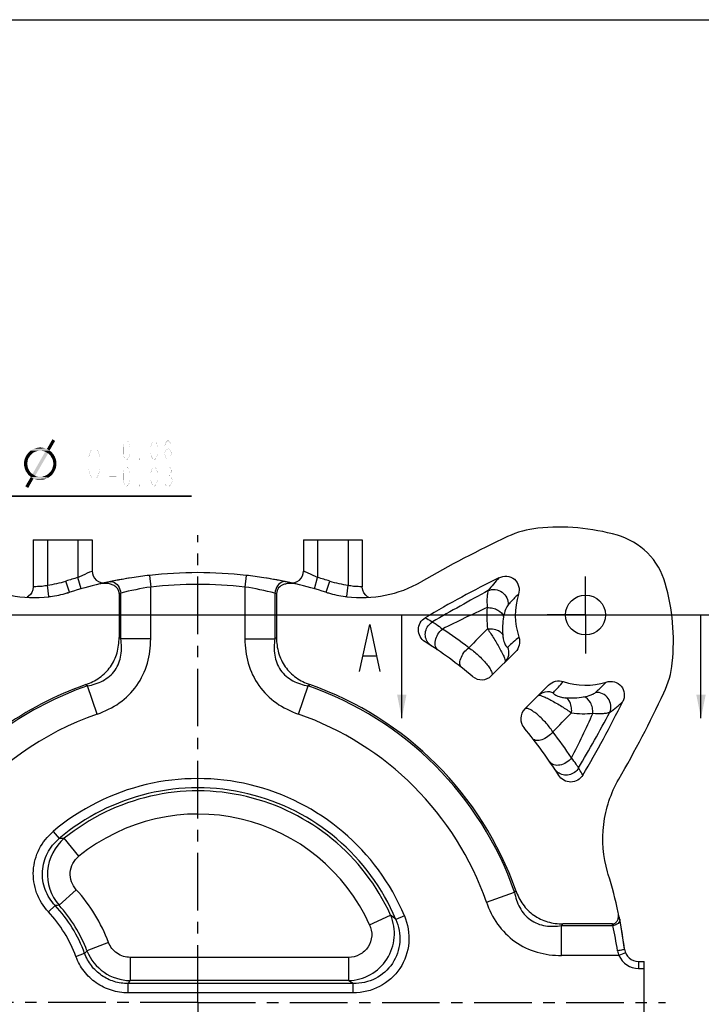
# Model space of a CAD drawing. Header units: millimetres. Extents: x 0 to 1188, y 0 to 840.
# Tile 6 of 7: x 465 to 755, y 421 to 840. Entities that reach past the tile are written whole.
import ezdxf

# ---------------------------------------------------------------- set-up
doc = ezdxf.new("R2010")
doc.units = ezdxf.units.MM
doc.header["$LTSCALE"] = 65.34
doc.linetypes.add('CENTER', pattern=[0.6, 0.375, -0.075, 0.075, -0.075])
doc.layers.get('0').update_dxf_attribs({"linetype": 'CONTINUOUS'})
for name, color, linetype in [('304103000011_DXF_AXIS', 7, 'CONTINUOUS'), ('304103000011_DXF_DIMENSION', 7, 'CONTINUOUS'), ('304103000011_DXF_FORMAT', 7, 'CONTINUOUS'), ('304103000011_DXF_HATCHING', 7, 'CONTINUOUS'), ('304103000011DXF_CONTINUOUS_LINE', 7, 'CONTINUOUS')]:
    doc.layers.add(name, color=color, linetype=linetype)
doc.styles.get("Standard").update_dxf_attribs({"font": 'txt', "width": 0.7})
doc.dimstyles.new('DIMSTYLE_1', dxfattribs={"dimtxt": 14, "dimasz": 10, "dimexe": 1, "dimexo": 0, "dimgap": 0.875, "dimtad": 1, "dimdsep": 46, "dimtxsty": 'Standard', "dimblk": '_FILLED', "dimblk1": '_FILLED', "dimblk2": '_FILLED', "dimcen": 0.09, "dimclrt": 5, "dimazin": 2, "dimtol": 1, "dimtp": 0.2, "dimtm": 0.2, "dimtfac": 1, "dimtofl": 0, "dimtmove": 0, "dimatfit": 3, "dimldrblk": '_FILLED', "dimfxl": 0, "dimtolj": 1, "dimarcsym": 0})
doc.dimstyles.new('DIMSTYLE_3', dxfattribs={"dimtxt": 14, "dimasz": 10, "dimexe": 1, "dimexo": 0, "dimtad": 1, "dimdsep": 46, "dimtxsty": 'Standard', "dimblk": '_FILLED', "dimblk1": '_FILLED', "dimblk2": '_FILLED', "dimcen": 0.09, "dimclrt": 5, "dimazin": 2, "dimtol": 1, "dimtp": 0.06, "dimtm": -0.03, "dimtfac": 0.6, "dimtmove": 0, "dimatfit": 2, "dimldrblk": '_FILLED', "dimfxl": 0, "dimtolj": 1, "dimarcsym": 0})
doc.dimstyles.get("Standard").update_dxf_attribs({"dimtxt": 14, "dimasz": 10, "dimexe": 1, "dimexo": 0, "dimtad": 1, "dimdsep": 46, "dimtxsty": 'Standard', "dimblk": '_FILLED', "dimblk1": '_FILLED', "dimblk2": '_FILLED', "dimcen": 0.09, "dimclrt": 5, "dimazin": 2, "dimtol": 1, "dimtp": 0.01, "dimtm": 0.01, "dimtfac": 1, "dimtofl": 0, "dimtmove": 0, "dimatfit": 3, "dimldrblk": '_FILLED', "dimfxl": 0, "dimtolj": 1, "dimarcsym": 0})

# ---------------------------------------------------------------- blocks, each defined once
blk = doc.blocks.new('_FILLED')
at = {"color": 0, "linetype": 'ByBlock'}
blk.add_solid([(0, 0), (-1, 0.2), (-1, -0.2)], dxfattribs=at)
blk = doc.blocks.new('*D2')
at = {"layer": '304103000011_DXF_DIMENSION', "color": 2, "linetype": 'Continuous'}
for p, q in [((375.48, 586.6), (795.5, 586.6)), ((791.5, 586.6), (791.5, 421.6)), ((791.5, 256.6), (791.5, 421.6)), ((375.48, 256.6), (795.5, 256.6))]:
    blk.add_line(p, q, dxfattribs=at)
at = {"layer": '304103000011_DXF_DIMENSION', "color": 2, "linetype": 'Continuous', "xscale": 10, "yscale": 10, "zscale": 10}
for p, rotation in [((791.5, 586.6), 90), ((791.5, 256.6), 270)]:
    blk.add_blockref('_FILLED', p, dxfattribs=dict(at, rotation=rotation))
blk = doc.blocks.new('*D6')
at = {"layer": '304103000011_DXF_DIMENSION', "color": 2, "linetype": 'Continuous'}
for p, q in [((380.48, 554.1), (433.63, 637.13)), ((433.63, 637.13), (537.74, 637.13)), ((537.74, 637.13), (438.63, 637.13)), ((383.17, 558.31), (380.48, 554.1)), ((383.17, 558.31), (383.17, 558.31)), ((380.48, 554.1), (367, 533.04)), ((377.78, 549.88), (380.48, 554.1)), ((377.78, 549.88), (377.78, 549.88))]:
    blk.add_line(p, q, dxfattribs=at)
at = {"layer": '304103000011_DXF_DIMENSION', "color": 2, "linetype": 'Continuous', "xscale": 10, "yscale": 10, "zscale": 10}
for p, rotation in [((383.17, 558.31), 237.376785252), ((377.78, 549.88), 57.37678525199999)]:
    blk.add_blockref('_FILLED', p, dxfattribs=dict(at, rotation=rotation))
blk = doc.blocks.new('XSEC_FILLED')
at = {"color": 0, "linetype": 'ByBlock'}
blk.add_solid([(0, 0), (-1, 0.2), (-1, -0.2)], dxfattribs=at)
blk = doc.blocks.new('HATCHING_BL0', base_point=(803.25, 569.9))
at = {"layer": '304103000011_DXF_HATCHING', "linetype": 'Continuous'}
h = blk.add_hatch(dxfattribs=at)
h.set_pattern_fill('A', color=2, scale=8.233715, angle=45, style=0, pattern_type=0)
h.set_pattern_definition([(45, (0, 0), (-5.822115, 5.822115), [])])
edge = h.paths.add_edge_path()
edge.add_spline(control_points=[(937.34, 577.04), (937.45, 576.44), (937.84, 575.36), (939, 573.98), (940, 573.41), (940.57, 573.2)], knot_values=[0, 0, 0, 0, 0.333333, 0.666667, 1, 1, 1, 1], degree=3, periodic=0)
edge.add_line((940.57, 573.2), (940.57, 569.91))
edge.add_line((940.57, 569.91), (951.07, 569.91))
edge.add_line((951.07, 569.91), (952.07, 568.91))
edge.add_line((952.07, 568.91), (952.07, 543.91))
edge.add_line((952.07, 543.91), (930.68, 543.91))
edge.add_line((930.68, 543.91), (925.85, 571.33))
edge.add_spline(control_points=[(925.85, 571.33), (925.79, 571.63), (925.67, 572.22), (925.5, 572.78), (925.41, 573.06)], knot_values=[0, 0, 0, 0, 0.5, 1, 1, 1, 1], degree=3, periodic=0)
edge.add_spline(control_points=[(925.41, 573.06), (925.24, 573.58), (924.82, 574.59), (923.93, 576.01), (922.83, 577.18), (921.54, 578.02), (920.1, 578.47), (919.07, 578.42), (918.54, 578.32)], knot_values=[0, 0, 0, 0, 0.166667, 0.333333, 0.5, 0.666667, 0.833333, 1, 1, 1, 1], degree=3, periodic=0)
edge.add_arc((933.85, 506.98), 72.96, 102.108, 102.9916)
edge.add_spline(control_points=[(917.45, 578.07), (917.83, 580.53), (918.69, 585.2), (920.36, 591.52), (921.57, 595.28), (922.21, 597.04)], knot_values=[0, 0, 0, 0, 0.333333, 0.666667, 1, 1, 1, 1], degree=3, periodic=0)
edge.add_arc((938.11, 208.5), 388.86, 92.1572, 92.3428)
edge.add_spline(control_points=[(923.47, 597.09), (924.98, 597.14), (927.95, 597.17), (930.82, 597.04), (932.24, 596.93)], knot_values=[0, 0, 0, 0, 0.5, 1, 1, 1, 1], degree=3, periodic=0)
edge.add_spline(control_points=[(932.24, 596.93), (932.45, 596.92), (932.87, 596.81), (933.47, 596.41), (933.96, 595.74), (934.13, 595.21), (934.19, 594.91)], knot_values=[0, 0, 0, 0, 0.25, 0.5, 0.75, 1, 1, 1, 1], degree=3, periodic=0)
edge.add_line((934.19, 594.91), (937.34, 577.04))
edge = h.paths.add_edge_path()
edge.add_spline(control_points=[(980.57, 573.2), (981.05, 573.38), (981.93, 573.85), (983, 574.96), (983.45, 575.83), (983.61, 576.31)], knot_values=[0, 0, 0, 0, 0.333333, 0.666667, 1, 1, 1, 1], degree=3, periodic=0)
edge.add_spline(control_points=[(983.61, 576.31), (983.69, 576.54), (983.91, 576.96), (984.51, 577.46), (985.2, 577.7), (985.94, 577.68), (986.39, 577.49), (986.6, 577.36)], knot_values=[0, 0, 0, 0, 0.2, 0.4, 0.6, 0.8, 1, 1, 1, 1], degree=3, periodic=0)
edge.add_arc((909.77, 459.93), 140.33, 55.5213, 56.8041)
edge.add_spline(control_points=[(989.21, 575.61), (989.49, 575.41), (990.03, 574.99), (990.75, 574.26), (991.37, 573.44), (991.88, 572.55), (992.27, 571.6), (992.45, 570.95), (992.52, 570.61)], knot_values=[0, 0, 0, 0, 0.166667, 0.333333, 0.5, 0.666667, 0.833333, 1, 1, 1, 1], degree=3, periodic=0)
edge.add_arc((390.35, 449.82), 614.17, 8.81242, 11.34274)
edge.add_line((997.27, 543.91), (969.07, 543.91))
edge.add_line((969.07, 543.91), (969.07, 568.91))
edge.add_line((969.07, 568.91), (970.07, 569.91))
edge.add_line((970.07, 569.91), (980.57, 569.91))
edge.add_line((980.57, 569.91), (980.57, 573.2))
at = {"layer": '304103000011_DXF_HATCHING', "color": 7, "linetype": 'Continuous'}
for p, q in [((627.29, 586.6), (639.29, 586.6)), ((742.61, 586.6), (754.61, 586.6)), ((610.99, 569.16), (616.24, 569.16)), ((764.77, 567.51), (770.02, 567.51))]:
    blk.add_line(p, q, dxfattribs=at)
for points in [[(609.24, 562.49), (613.62, 582.49), (617.99, 562.49)], [(763.02, 560.84), (767.4, 580.84), (771.77, 560.84)]]:
    blk.add_lwpolyline(points, dxfattribs=at)
for points in [[(627.29, 542.65), (627.29, 586.6)], [(754.61, 542.65), (754.61, 586.6)]]:
    blk.add_leader(points, dimstyle='Standard', override={"dimtad": 0, "dimldrblk": 'XSEC_FILLED'}, dxfattribs=at)

msp = doc.modelspace()

# ---------------------------------------------------------------- linework, layer by layer
at = {"layer": '304103000011_DXF_AXIS', "color": 7, "linetype": 'CENTER'}
for p, q in [((540.477, 421.596), (540.477, 620.612)), ((705.477, 586.596), (705.477, 602.945)), ((705.477, 586.596), (689.128, 586.596)), ((705.477, 586.596), (721.826, 586.596)), ((705.477, 586.596), (705.477, 570.247)), ((540.477, 421.596), (341.461, 421.596)), ((540.477, 421.596), (739.493, 421.596)), ((540.477, 421.596), (540.477, 222.58))]:
    msp.add_line(p, q, dxfattribs=at)
at = {"layer": '304103000011_DXF_DIMENSION', "color": 5, "linetype": 'Continuous', "const_width": 0.04}
for points in [[(486.639, 658.13), (486.639, 644.13)], [(496.439, 644.13), (495.214, 645.297), (494.602, 646.464), (493.989, 648.797), (493.989, 653.464), (494.602, 655.797), (495.214, 656.964), (496.439, 658.13), (497.664, 656.964), (498.277, 655.797), (498.889, 653.464), (498.889, 648.797), (498.277, 646.464), (497.664, 645.297), (496.439, 644.13)], [(504.279, 659.53), (504.279, 653.93)], [(510.159, 652.53), (509.424, 653.23), (509.057, 653.93), (508.689, 655.33), (508.689, 658.13), (509.057, 659.53), (509.424, 660.23), (510.159, 660.93), (510.894, 660.23), (511.262, 659.53), (511.629, 658.13), (511.629, 655.33), (511.262, 653.93), (510.894, 653.23), (510.159, 652.53)], [(521.919, 652.53), (521.184, 653.23), (520.817, 653.93), (520.449, 655.33), (520.449, 658.13), (520.817, 659.53), (521.184, 660.23), (521.919, 660.93), (522.654, 660.23), (523.022, 659.53), (523.389, 658.13), (523.389, 655.33), (523.022, 653.93), (522.654, 653.23), (521.919, 652.53)], [(526.329, 655.33), (526.697, 656.73), (527.799, 657.43), (528.902, 656.73), (529.269, 655.33), (528.902, 653.93), (528.534, 653.23), (527.799, 652.53), (527.064, 653.23), (526.697, 653.93), (526.329, 655.33), (526.329, 658.13), (526.697, 659.53), (527.064, 660.23), (527.799, 660.93), (528.534, 660.23), (528.902, 659.53)], [(502.809, 656.73), (505.749, 656.73)], [(510.159, 641.33), (509.424, 642.03), (509.057, 642.73), (508.689, 644.13), (508.689, 646.93), (509.057, 648.33), (509.424, 649.031), (510.159, 649.73), (510.894, 649.031), (511.262, 648.33), (511.629, 646.93), (511.629, 644.13), (511.262, 642.73), (510.894, 642.03), (510.159, 641.33)], [(516.039, 652.53), (515.672, 652.53), (515.672, 653.23), (516.039, 652.53)], [(521.919, 641.33), (521.184, 642.03), (520.817, 642.73), (520.449, 644.13), (520.449, 646.93), (520.817, 648.33), (521.184, 649.031), (521.919, 649.73), (522.654, 649.031), (523.022, 648.33), (523.389, 646.93), (523.389, 644.13), (523.022, 642.73), (522.654, 642.03), (521.919, 641.33)], [(526.697, 649.031), (527.432, 649.73), (528.167, 649.73), (528.902, 649.031), (529.269, 648.33), (529.269, 647.63), (528.902, 646.93), (528.167, 646.23), (528.902, 645.53)], [(502.809, 645.53), (505.749, 645.53)], [(504.279, 648.33), (504.279, 642.73)], [(527.432, 646.23), (528.167, 646.23)], [(528.902, 645.53), (529.637, 644.13), (529.637, 643.431)], [(516.039, 641.33), (515.672, 641.33), (515.672, 642.03), (516.039, 641.33)], [(529.637, 643.431), (528.902, 642.03), (528.167, 641.33), (527.432, 641.33), (526.697, 642.03), (526.329, 642.73)]]:
    msp.add_lwpolyline(points, dxfattribs=at)
at = {"layer": '304103000011_DXF_DIMENSION', "color": 5, "linetype": 'Continuous'}
for points in [[(479.737, 660.685), (476.263, 657.313), (478.613, 661.401)], [(476.263, 657.313), (479.737, 660.685), (477.387, 656.598)], [(469.11, 654.349), (467.066, 653.634), (467.475, 654.452)], [(469.11, 654.349), (468.701, 653.736), (467.066, 653.634)], [(469.518, 654.86), (467.475, 654.452), (467.986, 655.167)], [(467.475, 654.452), (469.518, 654.86), (469.11, 654.349)], [(470.643, 655.78), (467.986, 655.167), (468.599, 655.882)], [(470.643, 655.78), (470.029, 655.371), (467.986, 655.167)], [(467.986, 655.167), (470.029, 655.371), (469.518, 654.86)], [(472.686, 656.495), (471.971, 656.291), (468.599, 655.882)], [(472.686, 656.495), (468.599, 655.882), (469.212, 656.495)], [(471.971, 656.291), (471.358, 656.087), (468.599, 655.882)], [(468.599, 655.882), (471.358, 656.087), (470.643, 655.78)], [(477.387, 656.598), (469.212, 656.495), (469.927, 656.904)], [(472.686, 656.495), (469.212, 656.495), (477.387, 656.598)], [(476.263, 657.313), (469.927, 656.904), (470.745, 657.313)], [(477.387, 656.598), (469.927, 656.904), (476.263, 657.313)], [(476.774, 655.371), (470.132, 646.583), (475.548, 656.087)], [(470.132, 646.583), (476.774, 655.371), (471.256, 645.868)], [(475.548, 657.517), (470.745, 657.313), (471.664, 657.62)], [(470.745, 657.313), (475.548, 657.517), (476.263, 657.313)], [(474.117, 657.824), (474.832, 657.722), (471.664, 657.62)], [(474.117, 657.824), (471.664, 657.62), (472.482, 657.824)], [(471.664, 657.62), (474.832, 657.722), (475.548, 657.517)], [(472.482, 657.824), (473.402, 657.926), (474.117, 657.824)], [(473.402, 656.495), (472.686, 656.495), (477.387, 656.598)], [(474.015, 656.495), (473.402, 656.495), (477.387, 656.598)], [(474.526, 656.393), (474.015, 656.495), (477.387, 656.598)], [(475.037, 656.291), (474.526, 656.393), (477.387, 656.598)], [(475.548, 656.087), (475.037, 656.291), (477.387, 656.598)], [(475.548, 656.087), (477.387, 656.598), (478.102, 656.087)], [(475.548, 656.087), (478.102, 656.087), (476.774, 655.371)], [(478.102, 656.087), (478.613, 655.474), (476.774, 655.371)], [(477.183, 654.963), (476.774, 655.371), (478.613, 655.474)], [(477.183, 654.963), (478.613, 655.474), (479.124, 654.86)], [(479.124, 654.86), (477.694, 654.554), (477.183, 654.963)], [(477.694, 654.554), (479.124, 654.86), (479.533, 654.145)], [(479.533, 654.145), (478, 654.043), (477.694, 654.554)], [(478.307, 653.43), (478, 654.043), (479.533, 654.145)], [(478.307, 653.43), (479.533, 654.145), (479.84, 653.43)], [(468.088, 652.408), (466.555, 651.897), (466.759, 652.817)], [(466.555, 651.897), (468.088, 652.408), (467.986, 651.693)], [(467.986, 651.693), (466.555, 650.977), (466.555, 651.897)], [(466.555, 650.977), (467.986, 651.693), (467.883, 650.977)], [(467.883, 650.977), (467.986, 650.364), (466.555, 650.16)], [(467.883, 650.977), (466.555, 650.16), (466.555, 650.977)], [(466.555, 650.16), (467.986, 650.364), (468.088, 649.649)], [(468.088, 649.649), (466.759, 649.342), (466.555, 650.16)], [(468.292, 653.123), (466.759, 652.817), (467.066, 653.634)], [(466.759, 652.817), (468.292, 653.123), (468.088, 652.408)], [(467.066, 653.634), (468.701, 653.736), (468.292, 653.123)], [(479.84, 653.43), (478.613, 652.919), (478.307, 653.43)], [(478.613, 652.919), (479.84, 653.43), (480.146, 652.612)], [(480.146, 652.612), (478.818, 652.306), (478.613, 652.919)], [(480.248, 650.057), (478.716, 649.547), (478.92, 650.262)], [(478.716, 649.547), (480.248, 650.057), (480.044, 649.138)], [(478.818, 652.306), (480.146, 652.612), (480.248, 651.795)], [(480.248, 651.795), (478.92, 651.59), (478.818, 652.306)], [(478.92, 650.977), (478.92, 651.59), (480.248, 651.795)], [(478.92, 650.977), (480.248, 651.795), (480.248, 650.977)], [(480.248, 650.977), (478.92, 650.262), (478.92, 650.977)], [(478.92, 650.262), (480.248, 650.977), (480.248, 650.057)], [(466.759, 649.342), (468.088, 649.649), (468.292, 649.036)], [(468.292, 649.036), (466.964, 648.525), (466.759, 649.342)], [(466.964, 648.525), (468.292, 649.036), (468.497, 648.525)], [(468.497, 648.525), (467.27, 647.809), (466.964, 648.525)], [(468.497, 648.525), (468.803, 647.911), (467.27, 647.809)], [(467.27, 647.809), (468.803, 647.911), (469.212, 647.401)], [(469.212, 647.401), (467.781, 647.094), (467.27, 647.809)], [(467.781, 647.094), (469.212, 647.401), (469.621, 646.992)], [(469.621, 646.992), (468.19, 646.481), (467.781, 647.094)], [(469.621, 646.992), (470.132, 646.583), (468.19, 646.481)], [(468.803, 645.868), (468.19, 646.481), (470.132, 646.583)], [(471.256, 645.868), (468.803, 645.868), (470.132, 646.583)], [(471.256, 645.868), (469.416, 645.357), (468.803, 645.868)], [(471.256, 645.868), (471.767, 645.663), (469.416, 645.357)], [(471.767, 645.663), (472.278, 645.561), (469.416, 645.357)], [(472.278, 645.561), (472.891, 645.459), (469.416, 645.357)], [(477.591, 645.561), (474.117, 645.459), (474.832, 645.663)], [(474.117, 645.459), (477.591, 645.561), (476.876, 645.05)], [(474.832, 645.663), (475.548, 645.868), (478.307, 646.072)], [(474.832, 645.663), (478.307, 646.072), (477.591, 645.561)], [(478.307, 646.072), (475.548, 645.868), (476.161, 646.174)], [(476.161, 646.174), (476.774, 646.583), (478.818, 646.787)], [(476.161, 646.174), (478.818, 646.787), (478.307, 646.072)], [(478.818, 646.787), (476.774, 646.583), (477.285, 647.094)], [(479.329, 647.503), (477.285, 647.094), (477.796, 647.605)], [(477.285, 647.094), (479.329, 647.503), (478.818, 646.787)], [(477.796, 647.605), (478.205, 648.218), (479.737, 648.32)], [(477.796, 647.605), (479.737, 648.32), (479.329, 647.503)], [(479.737, 648.32), (478.205, 648.218), (478.511, 648.831)], [(480.044, 649.138), (478.511, 648.831), (478.716, 649.547)], [(478.511, 648.831), (480.044, 649.138), (479.737, 648.32)], [(470.54, 644.641), (467.066, 641.371), (469.416, 645.357)], [(467.066, 641.371), (470.54, 644.641), (468.292, 640.656)], [(473.402, 645.459), (474.117, 645.459), (469.416, 645.357)], [(472.891, 645.459), (473.402, 645.459), (469.416, 645.357)], [(476.876, 645.05), (469.416, 645.357), (474.117, 645.459)], [(469.416, 645.357), (476.876, 645.05), (470.54, 644.641)], [(470.54, 644.641), (476.876, 645.05), (476.059, 644.641)], [(476.059, 644.641), (471.256, 644.437), (470.54, 644.641)], [(471.256, 644.437), (476.059, 644.641), (475.241, 644.335)], [(475.241, 644.335), (471.971, 644.233), (471.256, 644.437)], [(472.686, 644.13), (471.971, 644.233), (475.241, 644.335)], [(473.402, 644.13), (472.686, 644.13), (475.241, 644.335)], [(473.402, 644.13), (475.241, 644.335), (474.321, 644.13)]]:
    msp.add_solid(points, dxfattribs=at)
at = {"layer": '304103000011_DXF_FORMAT', "color": 7, "linetype": 'Continuous'}
msp.add_line((0, 840), (1188, 840), dxfattribs=at)
at = {"layer": '304103000011DXF_CONTINUOUS_LINE', "color": 7, "linetype": 'Continuous'}
for p, q in [((470.477, 618.596), (470.477, 598.527)), ((470.477, 618.596), (495.477, 618.596)), ((495.477, 618.596), (495.477, 605.307)), ((585.477, 618.596), (585.477, 605.307)), ((585.477, 618.596), (610.477, 618.596)), ((610.477, 618.596), (610.477, 598.527)), ((501.322, 600.375), (501.541, 600.422)), ((579.413, 600.422), (579.629, 600.375)), ((470.477, 598.527), (470.313, 597.262)), ((484.99, 595.996), (484.882, 595.964)), ((484.99, 595.995), (484.882, 595.964)), ((485.959, 596.287), (485.845, 596.253)), ((485.959, 596.287), (485.846, 596.251)), ((506.977, 595.71), (506.977, 576.957)), ((573.977, 595.71), (573.977, 576.957)), ((595.108, 596.253), (594.995, 596.287)), ((595.108, 596.251), (594.995, 596.287)), ((611.185, 595.975), (610.683, 597.112)), ((675.619, 570.88), (665.505, 560.766)), ((679.647, 546.624), (689.761, 556.738)), ((715.167, 476.114), (714.844, 477.191)), ((716.923, 455.096), (695.837, 455.096)), ((722.073, 444.35), (722.073, 444.35)), ((728.026, 439.096), (730.477, 439.096)), ((730.477, 404.096), (730.477, 439.096))]:
    msp.add_line(p, q, dxfattribs=at)
at = {"layer": '304103000011DXF_CONTINUOUS_LINE', "color": 9, "linetype": 'Continuous'}
for p, q in [((476.477, 618.596), (476.477, 599.303)), ((489.477, 618.596), (489.477, 602.55)), ((591.477, 618.596), (591.477, 602.55)), ((604.477, 618.596), (604.477, 599.303)), ((495.405, 605.278), (495.477, 605.307)), ((495.455, 605.299), (495.477, 605.307)), ((485.845, 596.254), (484.352, 601.026)), ((490.833, 597.737), (489.477, 602.55)), ((503.149, 600.76), (503.309, 600.793)), ((519.87, 603.448), (520.433, 598.48)), ((561.084, 603.448), (560.521, 598.48)), ((577.647, 600.793), (577.804, 600.76)), ((590.12, 597.737), (591.477, 602.55)), ((595.109, 596.254), (596.601, 601.026)), ((477.104, 594.414), (476.477, 599.303)), ((507.705, 576.44), (507.705, 595.865)), ((520.433, 576.44), (520.433, 598.48)), ((560.521, 598.48), (560.521, 576.44)), ((573.249, 595.865), (573.249, 576.44)), ((603.849, 594.416), (604.477, 599.303)), ((520.433, 576.44), (507.705, 576.44)), ((560.521, 576.44), (573.249, 576.44)), ((497.665, 544.391), (493.475, 556.41)), ((583.288, 544.391), (587.479, 556.41)), ((478.911, 494.415), (481.455, 491.406)), ((489.857, 483.878), (483.645, 491.521)), ((488.754, 469.641), (481.441, 463.046)), ((663.272, 464.408), (675.29, 468.598)), ((476.891, 460.24), (479.771, 462.928)), ((613.566, 454.754), (622.534, 458.823)), ((628.39, 458.529), (624.758, 457.004)), ((720.014, 457.071), (720.049, 456.895)), ((695.321, 454.368), (717.07, 454.368)), ((695.321, 441.64), (695.321, 454.368)), ((502.503, 447.174), (493.303, 443.663)), ((488.621, 441.196), (492.317, 442.56)), ((511.704, 440.837), (511.704, 430.989)), ((604.598, 440.837), (511.704, 440.837)), ((604.598, 440.837), (604.598, 430.989)), ((719.716, 441.64), (695.321, 441.64)), ((722.486, 442.792), (719.716, 441.64)), ((728.026, 439.096), (728.026, 436.096)), ((728.026, 436.096), (730.477, 436.096)), ((510.796, 425.74), (510.796, 429.679)), ((606.6, 429.679), (510.796, 429.679)), ((604.598, 430.989), (511.704, 430.989)), ((606.6, 425.74), (606.6, 429.679)), ((606.6, 425.74), (510.796, 425.74))]:
    msp.add_line(p, q, dxfattribs=at)
at = {"layer": '304103000011DXF_CONTINUOUS_LINE', "color": 7, "linetype": 'Continuous'}
for points in [[(470.313, 597.262), (469.879, 596.168), (469.23, 595.243), (468.457, 594.541), (467.803, 594.154)], [(610.683, 597.112), (610.479, 598.386), (610.477, 598.527)], [(613.163, 594.159), (612.75, 594.368), (611.913, 595.041), (611.185, 595.975)]]:
    msp.add_lwpolyline(points, dxfattribs=at)
msp.add_circle((705.477, 586.596), 8.5, dxfattribs=at)
for centre, radius, start, end in [((694.284, 533.718), 90.267, 74.10024, 95.81292), ((885.449, 167.415), 500.215, 115.21811, 119.9732), ((500.477, 605.307), 5, 180, 279.81566), ((540.477, 421.596), 183.016, 83.53492, 96.46508), ((580.477, 605.307), 5, 260.18284, 0.00001), ((470.738, 644.753), 50.789, 240.08584, 277.21335), ((540.477, 421.596), 183, 103.16966, 107.33223), ((501.056, 590.098), 9.948, 91.96042, 103.20822), ((535.64, 444.412), 159.694, 102.40728, 102.91849), ((538.839, 430.962), 173.508, 101.87022, 102.75815), ((540.477, 421.596), 183.016, 98.82526, 102.35159), ((539.402, 428.049), 176.474, 98.80188, 101.80236), ((540.449, 421.766), 182.844, 96.46232, 98.82474), ((540.415, 421.097), 183.518, 81.1793, 83.53325), ((540.477, 421.596), 183.016, 77.64845, 81.17449), ((541.201, 426.118), 178.436, 78.2144, 81.18148), ((542.111, 430.946), 173.525, 76.96918, 78.12974), ((549.215, 461.835), 141.839, 77.13321, 77.61962), ((579.897, 590.092), 9.954, 76.79384, 87.82528), ((540.477, 421.596), 183, 72.66777, 76.83034), ((610.215, 644.753), 50.789, 262.78662, 299.91417), ((882.838, 170.167), 482.436, 116.365, 120.59625), ((652.599, 575.403), 90.267, 354.18707, 15.89977), ((470.716, 645.163), 51.199, 277.88857, 286.06297), ((470.774, 644.947), 50.974, 286.19363, 286.54713), ((470.791, 644.89), 50.915, 286.54707, 287.1987), ((610.163, 644.889), 50.914, 252.8013, 253.44061), ((610.182, 644.953), 50.981, 253.44058, 253.93252), ((610.238, 645.163), 51.199, 253.93701, 262.08595), ((705.477, 586.596), 29.887, 162.8478, 198.44957), ((470.751, 644.945), 50.978, 277.17185, 277.88267), ((610.203, 644.947), 50.98, 262.09179, 262.82814), ((540.477, 421.596), 181.5, 49.89519, 57.80114), ((661.262, 565.009), 6, 229.89519, 315), ((705.477, 586.596), 29.887, 251.55043, 287.15215), ((540.477, 421.596), 143.5, 109.40069, 142.13579), ((540.477, 421.596), 143.5, 19.40069, 70.59931), ((286.295, 766.568), 500.215, 330.0268, 334.78189), ((289.035, 763.964), 482.45, 329.40382, 333.63494), ((683.889, 542.381), 6, 135, 220.10481), ((540.477, 421.596), 181.5, 32.19886, 40.10481), ((540.477, 421.596), 183, 12.10048, 17.33223), ((550.097, 423.1), 173.279, 11.3059, 12.04583), ((540.477, 421.596), 183.016, 7.14195, 11.87788), ((546.433, 422.447), 177, 7.10849, 11.22255), ((728.026, 445.096), 6, 187.14195, 270)]:
    msp.add_arc(centre, radius, start, end, dxfattribs=at)
at = {"layer": '304103000011DXF_CONTINUOUS_LINE', "color": 9, "linetype": 'Continuous'}
for centre, radius, start, end in [((470.601, 645.015), 46.088, 277.32443, 287.35964), ((540.477, 421.596), 188.003, 105.73998, 107.36931), ((540.477, 421.596), 178.016, 83.53492, 96.46508), ((540.477, 421.596), 188.003, 72.63069, 74.26002), ((610.352, 645.015), 46.088, 252.64036, 262.67557), ((727.379, 548.873), 79.518, 137.66838, 142.78765), ((542.388, 430.968), 168.505, 101.87815, 102.1312), ((536.071, 490.079), 109.523, 98.20897, 105.0105), ((544.709, 489.233), 110.385, 75.01587, 81.76443), ((538.605, 431.055), 168.411, 77.87561, 78.12866), ((1016.034, -55.649), 741.481, 118.340046, 120.441859), ((808.789, 262.608), 357.883, 113.93317, 117.304), ((705.027, 586.137), 41.576, 175.05679, 187.60663), ((704.047, 580.279), 33.894, 170.62242, 183.50777), ((527.551, 404.907), 211.14, 52.61429, 56.32539), ((932.539, 284.816), 388.185, 131.14485, 132.08041), ((422.242, 797.185), 363.381, 317.88765, 318.88708), ((540.477, 421.596), 142.772, 109.22072, 141.24974), ((540.477, 421.596), 142.772, 19.22072, 70.77928), ((699.17, 584.957), 33.686, 266.45235, 279.41767), ((668.385, 607.746), 78.537, 307.17732, 312.35992), ((705.011, 585.859), 41.29, 262.35, 274.98709), ((88.065, 883.165), 712.984, 329.516167, 331.701992), ((540.477, 421.596), 130.044, 109.22072, 141.24973), ((540.477, 421.596), 130.044, 19.22072, 70.77928), ((381.474, 689.915), 357.899, 332.69597, 336.06664), ((523.781, 408.666), 211.148, 33.67474, 37.38571), ((540.477, 421.596), 95.356, 22.78785, 130.21337), ((540.477, 421.596), 91.417, 22.78785, 130.21337), ((540.477, 421.596), 90.107, 24.40206, 129.10263), ((540.477, 421.596), 80.259, 24.40206, 129.10263), ((496.494, 476.203), 19.993, 129.99156, 221.15524), ((489.541, 357.35), 134.3, 92.51602, 93.45194), ((435.477, 421.596), 71.741, 20.88744, 42.04353), ((486.282, 382.35), 80.84, 93.43353, 94.62022), ((435.477, 421.596), 60.583, 20.24472, 43.01882), ((435.477, 421.596), 61.893, 20.88744, 42.04353), ((435.477, 421.596), 56.644, 20.24472, 43.01882), ((604.16, 450.968), 19.983, 271.25616, 23.14495), ((494.394, 299.857), 204.181, 50.3219, 51.12814), ((550.16, 420.914), 170.23, 11.33364, 11.58354), ((590.822, 424.97), 129.626, 8.28235, 13.10818), ((361.948, 559.982), 175.454, 317.99103, 318.47415), ((511.91, 450.984), 19.996, 201.47757, 269.40987), ((728.027, 445.097), 9, 202.58264, 269.99796), ((277.635, 592.196), 284.211, 325.12301, 325.44437), ((512.581, 288.212), 169.859, 56.39206, 57.19915)]:
    msp.add_arc(centre, radius, start, end, dxfattribs=at)
at = {"layer": '304103000011DXF_CONTINUOUS_LINE', "color": 7, "linetype": 'Continuous'}
for points in [[(685.141, 623.521), (680.73, 623.069), (676.336, 621.845), (672.324, 619.956)], [(502.478, 599.928), (501.897, 600.025), (501.304, 600.06), (500.716, 600.04)], [(578.539, 599.938), (578.014, 599.855), (577.493, 599.72), (576.997, 599.527)], [(580.274, 600.039), (579.695, 600.06), (579.111, 600.029), (578.539, 599.938)], [(738.836, 553.443), (740.726, 557.455), (741.95, 561.849), (742.402, 566.261)], [(719.544, 458.683), (719.546, 459.11), (719.5, 459.54), (719.411, 459.958)]]:
    msp.add_open_spline(points, degree=3, dxfattribs=at)
for points, knots in [([(739.412, 600.132), (738.049, 604.909), (732.802, 613.922), (723.79, 619.168), (719.013, 620.532)], [0, 0, 0, 0, 0.4999964, 1, 1, 1, 1]), ([(506.977, 595.71), (506.977, 596.265), (506.7, 597.396), (505.586, 598.699), (504.115, 599.541), (503.028, 599.836), (502.478, 599.928)], [0, 0, 0, 0, 0.2493423, 0.4991536, 0.7494865, 1, 1, 1, 1]), ([(576.997, 599.527), (576.201, 599.217), (575.053, 598.496), (574.138, 597.01), (573.977, 596.14), (573.977, 595.71)], [0, 0, 0, 0, 0.4983856, 0.7492252, 1, 1, 1, 1]), ([(668.594, 602.421), (669.627, 602.934), (672.012, 603.438), (675.429, 602.082), (677.369, 598.951), (677.259, 596.511), (676.92, 595.41)], [0, 0, 0, 0, 0.2504539, 0.5000984, 0.7496765, 1, 1, 1, 1]), ([(637.191, 575.182), (636.333, 575.722), (634.868, 577.268), (634.09, 580.341), (634.91, 583.406), (636.413, 584.92), (637.285, 585.436)], [0, 0, 0, 0, 0.2500768, 0.5000558, 0.7500053, 1, 1, 1, 1]), ([(492.81, 556.948), (494.87, 557.674), (498.841, 559.644), (503.596, 564.331), (506.433, 570.373), (506.977, 574.772), (506.977, 576.957)], [0, 0, 0, 0, 0.2501688, 0.5000002, 0.7498349, 1, 1, 1, 1]), ([(573.977, 576.957), (573.977, 574.772), (574.52, 570.373), (577.358, 564.331), (582.113, 559.644), (586.083, 557.673), (588.144, 556.948)], [0, 0, 0, 0, 0.2501635, 0.5000007, 0.7498347, 1, 1, 1, 1]), ([(677.126, 577.138), (677.479, 576.08), (677.578, 573.716), (676.408, 571.669), (675.619, 570.88)], [0, 0, 0, 0, 0.499847, 1, 1, 1, 1]), ([(689.761, 556.738), (690.55, 557.527), (692.597, 558.697), (694.961, 558.598), (696.019, 558.246)], [0, 0, 0, 0, 0.500151, 1, 1, 1, 1]), ([(714.291, 558.039), (715.392, 558.379), (717.832, 558.489), (720.963, 556.548), (722.319, 553.13), (721.814, 550.746), (721.302, 549.713)], [0, 0, 0, 0, 0.2503078, 0.4999079, 0.7495976, 1, 1, 1, 1]), ([(704.317, 518.404), (703.801, 517.532), (702.287, 516.029), (699.222, 515.209), (696.149, 515.987), (694.603, 517.452), (694.063, 518.31)], [0, 0, 0, 0, 0.2499539, 0.4998542, 0.7498809, 1, 1, 1, 1]), ([(714.844, 477.191), (712.973, 483.689), (711.821, 497.577), (716.233, 510.806), (719.612, 516.663)], [0, 0, 0, 0, 0.5000427, 1, 1, 1, 1]), ([(675.829, 469.263), (676.554, 467.202), (678.525, 463.232), (683.211, 458.477), (689.254, 455.639), (693.653, 455.096), (695.837, 455.096)], [0, 0, 0, 0, 0.2501688, 0.5000002, 0.7498349, 1, 1, 1, 1]), ([(716.923, 455.096), (717.329, 455.096), (718.16, 455.352), (719, 456.296), (719.45, 457.453), (719.542, 458.274), (719.544, 458.683)], [0, 0, 0, 0, 0.2488693, 0.4987331, 0.7492887, 1, 1, 1, 1])]:
    msp.add_open_spline(points, degree=3, knots=knots, dxfattribs=at)
at = {"layer": '304103000011DXF_CONTINUOUS_LINE', "color": 9, "linetype": 'Continuous'}
for points, knots in [([(489.477, 602.549), (490.162, 602.903), (492.127, 603.877), (494.129, 604.781), (495.455, 605.299)], [0, 0, 0, 0, 0.3513306, 1, 1, 1, 1]), ([(585.477, 605.307), (585.478, 605.325), (585.541, 605.272), (585.594, 605.265), (585.733, 605.201), (585.949, 605.119), (586.143, 605.036), (586.254, 604.99)], [0, 0, 0, 0, 0.0643935, 0.1445251, 0.2560373, 0.5706157, 1, 1, 1, 1]), ([(586.254, 604.99), (586.588, 604.851), (588.355, 604.095), (590.09, 603.264), (591.477, 602.549)], [0, 0, 0, 0, 0.1880977, 1, 1, 1, 1]), ([(504.36, 600.713), (505.261, 600.466), (506.931, 598.978), (507.589, 596.968), (507.705, 595.865)], [0, 0, 0, 0, 0.4571455, 1, 1, 1, 1]), ([(576.594, 600.713), (575.692, 600.466), (574.022, 598.978), (573.365, 596.968), (573.249, 595.865)], [0, 0, 0, 0, 0.4571444, 1, 1, 1, 1]), ([(470.477, 598.527), (470.477, 598.583), (470.657, 598.702), (471.234, 598.768), (472.469, 598.817), (474.313, 598.898), (475.727, 599.127), (476.477, 599.303)], [0, 0, 0, 0, 0.027581, 0.0852622, 0.2999909, 0.6213098, 1, 1, 1, 1]), ([(604.477, 599.303), (605.226, 599.127), (606.641, 598.898), (608.484, 598.817), (609.719, 598.768), (610.296, 598.702), (610.477, 598.583), (610.477, 598.527)], [0, 0, 0, 0, 0.3785941, 0.6998766, 0.9146722, 0.9724074, 1, 1, 1, 1]), ([(664.051, 596.963), (663.926, 596.617), (663.743, 595.722), (663.476, 593.31), (663.509, 591.238), (663.606, 589.72)], [0, 0, 0, 0, 0.1514354, 0.3736772, 1, 1, 1, 1]), ([(664.051, 596.963), (664.978, 597.364), (667.119, 597.652), (670.099, 596.461), (672.182, 594.016), (672.603, 591.893), (672.525, 590.883)], [0, 0, 0, 0, 0.2464582, 0.4993619, 0.7526853, 1, 1, 1, 1]), ([(676.92, 595.41), (676.519, 595.033), (675.004, 593.573), (673.553, 592.047), (672.525, 590.883)], [0, 0, 0, 0, 0.2614059, 1, 1, 1, 1]), ([(663.606, 589.72), (664.404, 589.76), (666.003, 589.61), (668.655, 588.669), (670.346, 587.033), (670.606, 585.802)], [0, 0, 0, 0, 0.2818814, 0.5559216, 1, 1, 1, 1]), ([(672.525, 590.883), (672.312, 590.641), (671.908, 590.015), (671.151, 588.351), (670.783, 586.876), (670.606, 585.802)], [0, 0, 0, 0, 0.1764077, 0.4040307, 1, 1, 1, 1]), ([(638.483, 574.785), (637.979, 575.455), (637.252, 577.04), (637.251, 579.643), (638.311, 582.027), (639.618, 583.195), (640.353, 583.615)], [0, 0, 0, 0, 0.2484923, 0.4984139, 0.7492377, 1, 1, 1, 1]), ([(637.285, 585.436), (637.516, 585.306), (638.55, 584.718), (639.568, 584.103), (640.353, 583.615)], [0, 0, 0, 0, 0.2228565, 1, 1, 1, 1]), ([(640.353, 583.615), (640.572, 583.515), (641.103, 583.195), (642.545, 582.222), (643.739, 581.31), (644.623, 580.618)], [0, 0, 0, 0, 0.1383153, 0.3545745, 1, 1, 1, 1]), ([(642.919, 571.422), (642.328, 571.826), (641.397, 573.251), (641.432, 575.876), (642.513, 578.516), (643.841, 580.017), (644.623, 580.618)], [0, 0, 0, 0, 0.2033185, 0.444232, 0.7198407, 1, 1, 1, 1]), ([(663.817, 580.634), (664.504, 580.717), (666.796, 580.77), (669.521, 579.708), (670.217, 578.205)], [0, 0, 0, 0, 0.2946217, 1, 1, 1, 1]), ([(663.817, 580.634), (664.756, 579.275), (666.152, 577.131), (667.926, 574.197), (669.182, 571.979), (670.213, 570.002), (670.929, 568.356), (671.285, 567.271), (671.311, 566.573), (671.169, 566.43)], [0, 0, 0, 0, 0.306101, 0.4738964, 0.6356543, 0.777832, 0.8890253, 0.9626726, 1, 1, 1, 1]), ([(493.475, 556.41), (495.736, 556.819), (499.114, 557.85), (502.982, 560.433), (505.362, 563.023), (507.005, 566.133), (508.166, 570.637), (508.05, 574.167), (507.705, 576.44)], [0, 0, 0, 0, 0.2487831, 0.3741938, 0.4998884, 0.6255841, 0.7510063, 1, 1, 1, 1]), ([(497.665, 544.391), (500.974, 545.545), (507.354, 548.683), (515.001, 556.185), (519.561, 565.877), (520.432, 572.935), (520.433, 576.44)], [0, 0, 0, 0, 0.2501439, 0.4999489, 0.7497875, 1, 1, 1, 1]), ([(560.521, 576.44), (560.521, 572.936), (561.393, 565.879), (565.951, 556.187), (573.598, 548.684), (579.979, 545.545), (583.288, 544.391)], [0, 0, 0, 0, 0.2501538, 0.4999672, 0.7497978, 1, 1, 1, 1]), ([(573.249, 576.44), (572.904, 574.168), (572.788, 570.639), (573.947, 566.136), (575.59, 563.026), (577.97, 560.435), (581.838, 557.851), (585.217, 556.819), (587.479, 556.41)], [0, 0, 0, 0, 0.2489105, 0.3743087, 0.4999911, 0.6256969, 0.7511319, 1, 1, 1, 1]), ([(670.217, 578.205), (670.255, 577.59), (670.394, 576.615), (670.737, 575.311), (671.096, 574.348), (671.488, 573.578), (671.846, 573.11), (672.138, 572.853), (672.339, 572.885), (672.387, 572.928)], [0, 0, 0, 0, 0.3066938, 0.4879502, 0.6701428, 0.8179211, 0.9137786, 0.9673089, 1, 1, 1, 1]), ([(652.775, 564.184), (652.561, 564.352), (652.194, 564.832), (651.967, 565.767), (652.022, 566.868), (652.471, 568.557), (653.634, 570.643), (654.979, 572.069), (655.751, 572.672)], [0, 0, 0, 0, 0.0824358, 0.1760122, 0.286259, 0.4135501, 0.7031079, 1, 1, 1, 1]), ([(655.751, 572.672), (657.177, 571.735), (659.212, 570.106), (661.667, 567.727), (663.286, 565.915), (664.546, 564.228), (665.304, 562.934), (665.635, 562.032), (665.765, 561.415), (665.679, 560.94), (665.505, 560.766)], [0, 0, 0, 0, 0.3200092, 0.486047, 0.6409757, 0.7749079, 0.8803323, 0.9210652, 0.9538173, 1, 1, 1, 1]), ([(671.169, 566.43), (671.98, 567.241), (673.137, 569.42), (672.843, 571.864), (672.387, 572.928)], [0, 0, 0, 0, 0.4976751, 1, 1, 1, 1]), ([(709.763, 553.644), (710.142, 553.978), (711.702, 555.39), (713.195, 556.875), (714.291, 558.039)], [0, 0, 0, 0, 0.240245, 1, 1, 1, 1]), ([(685.311, 552.288), (686.122, 553.099), (688.301, 554.256), (690.745, 553.962), (691.809, 553.507)], [0, 0, 0, 0, 0.4976751, 1, 1, 1, 1]), ([(691.809, 553.507), (691.765, 553.458), (691.734, 553.258), (691.99, 552.966), (692.458, 552.608), (693.228, 552.216), (694.19, 551.857), (695.495, 551.513), (696.471, 551.374), (697.086, 551.336)], [0, 0, 0, 0, 0.0326773, 0.0861902, 0.1819378, 0.3295935, 0.5117933, 0.6932193, 1, 1, 1, 1]), ([(704.682, 551.725), (705.756, 551.902), (707.232, 552.27), (708.896, 553.027), (709.522, 553.431), (709.763, 553.644)], [0, 0, 0, 0, 0.5958084, 0.8235549, 1, 1, 1, 1]), ([(715.844, 545.17), (716.244, 546.097), (716.532, 548.238), (715.342, 551.218), (712.897, 553.301), (710.774, 553.722), (709.763, 553.644)], [0, 0, 0, 0, 0.2464579, 0.4993619, 0.7526856, 1, 1, 1, 1]), ([(685.311, 552.288), (685.453, 552.43), (686.152, 552.404), (687.237, 552.049), (688.882, 551.332), (690.858, 550.302), (693.076, 549.047), (696.011, 547.273), (698.154, 545.873), (699.515, 544.936)], [0, 0, 0, 0, 0.0373219, 0.1109956, 0.2221288, 0.3642161, 0.5259552, 0.6937557, 1, 1, 1, 1]), ([(699.515, 544.936), (699.598, 545.623), (699.651, 547.915), (698.589, 550.64), (697.086, 551.336)], [0, 0, 0, 0, 0.2946218, 1, 1, 1, 1]), ([(708.601, 544.725), (708.641, 545.523), (708.491, 547.122), (707.55, 549.775), (705.914, 551.466), (704.682, 551.725)], [0, 0, 0, 0, 0.2818809, 0.5559209, 1, 1, 1, 1]), ([(691.552, 536.87), (690.615, 538.297), (688.985, 540.332), (686.605, 542.789), (684.793, 544.407), (683.106, 545.667), (681.813, 546.424), (680.911, 546.754), (680.295, 546.884), (679.821, 546.798), (679.647, 546.624)], [0, 0, 0, 0, 0.3201512, 0.4862505, 0.6412252, 0.7751443, 0.8804698, 0.9211414, 0.9538459, 1, 1, 1, 1]), ([(708.601, 544.725), (710.118, 544.628), (712.19, 544.596), (714.602, 544.862), (715.498, 545.045), (715.844, 545.17)], [0, 0, 0, 0, 0.6261174, 0.8484881, 1, 1, 1, 1]), ([(691.552, 536.87), (690.95, 536.098), (689.524, 534.753), (687.438, 533.591), (685.749, 533.141), (684.648, 533.086), (683.712, 533.313), (683.233, 533.681), (683.065, 533.894)], [0, 0, 0, 0, 0.2968925, 0.5864509, 0.7137421, 0.8239888, 0.9175649, 1, 1, 1, 1]), ([(699.498, 525.742), (698.898, 524.96), (697.397, 523.632), (694.757, 522.551), (692.132, 522.516), (690.707, 523.447), (690.303, 524.038)], [0, 0, 0, 0, 0.2801592, 0.555768, 0.7966815, 1, 1, 1, 1]), ([(702.496, 521.472), (702.396, 521.691), (702.076, 522.222), (701.103, 523.664), (700.191, 524.858), (699.498, 525.742)], [0, 0, 0, 0, 0.1383087, 0.3545567, 1, 1, 1, 1]), ([(702.496, 521.472), (702.076, 520.737), (700.908, 519.43), (698.523, 518.37), (695.921, 518.371), (694.335, 519.098), (693.665, 519.602)], [0, 0, 0, 0, 0.2507623, 0.5015861, 0.7515077, 1, 1, 1, 1]), ([(704.317, 518.404), (704.187, 518.635), (703.599, 519.669), (702.984, 520.687), (702.496, 521.472)], [0, 0, 0, 0, 0.2228564, 1, 1, 1, 1]), ([(476.891, 460.24), (474.725, 462.561), (471.272, 468.123), (469.841, 477.802), (472.402, 487.247), (476.487, 492.365), (478.911, 494.415)], [0, 0, 0, 0, 0.250022, 0.4999534, 0.7499079, 1, 1, 1, 1]), ([(479.771, 462.928), (477.951, 464.855), (475.032, 469.48), (473.81, 477.568), (475.977, 485.456), (479.42, 489.707), (481.455, 491.406)], [0, 0, 0, 0, 0.2499968, 0.4999511, 0.7499295, 1, 1, 1, 1]), ([(488.754, 469.641), (487.867, 470.625), (486.466, 472.971), (485.942, 477.02), (487.084, 480.941), (488.829, 483.043), (489.857, 483.878)], [0, 0, 0, 0, 0.2500717, 0.5000488, 0.7499674, 1, 1, 1, 1]), ([(675.29, 468.598), (675.7, 466.337), (676.731, 462.959), (679.313, 459.091), (681.904, 456.711), (685.014, 455.068), (689.518, 453.907), (693.048, 454.023), (695.321, 454.368)], [0, 0, 0, 0, 0.2487831, 0.3741938, 0.4998884, 0.6255841, 0.7510063, 1, 1, 1, 1]), ([(663.272, 464.408), (664.426, 461.099), (667.563, 454.718), (675.066, 447.072), (684.758, 442.512), (691.816, 441.64), (695.321, 441.64)], [0, 0, 0, 0, 0.2501439, 0.4999489, 0.7497875, 1, 1, 1, 1]), ([(628.39, 458.529), (629.885, 454.972), (631.235, 447.021), (627.316, 435.609), (618.313, 427.572), (610.459, 425.74), (606.6, 425.74)], [0, 0, 0, 0, 0.2501187, 0.4999858, 0.7498636, 1, 1, 1, 1]), ([(624.758, 457.004), (626.034, 454.036), (627.244, 447.394), (624.021, 437.798), (616.423, 431.106), (609.83, 429.652), (606.6, 429.679)], [0, 0, 0, 0, 0.2500956, 0.4999889, 0.7498923, 1, 1, 1, 1]), ([(720.014, 457.071), (720.072, 456.773), (719.981, 456.085), (719.565, 455.554), (719.309, 455.318)], [0, 0, 0, 0, 0.4661868, 1, 1, 1, 1]), ([(613.566, 454.754), (614.24, 453.268), (614.899, 449.92), (613.33, 445.059), (609.551, 441.62), (606.229, 440.837), (604.598, 440.837)], [0, 0, 0, 0, 0.2501187, 0.4999629, 0.749817, 1, 1, 1, 1]), ([(719.309, 455.318), (719.165, 455.187), (718.509, 454.693), (717.691, 454.43), (717.07, 454.368)], [0, 0, 0, 0, 0.2374657, 1, 1, 1, 1]), ([(511.704, 440.837), (509.753, 440.837), (505.752, 442.044), (503.199, 445.352), (502.503, 447.174)], [0, 0, 0, 0, 0.5000402, 1, 1, 1, 1]), ([(722.073, 444.35), (722.076, 444.321), (721.992, 444.248), (721.719, 444.135), (721.107, 443.968), (720.192, 443.795), (719.48, 443.691), (719.096, 443.643)], [0, 0, 0, 0, 0.0283928, 0.0880835, 0.3046706, 0.6247035, 1, 1, 1, 1]), ([(510.796, 425.74), (508.406, 425.74), (503.595, 426.465), (497.059, 429.668), (491.793, 434.692), (489.448, 438.954), (488.621, 441.196)], [0, 0, 0, 0, 0.2500511, 0.5000425, 0.7499718, 1, 1, 1, 1]), ([(510.796, 429.679), (508.803, 429.671), (504.786, 430.26), (499.329, 432.924), (494.941, 437.122), (492.999, 440.686), (492.317, 442.56)], [0, 0, 0, 0, 0.2500373, 0.5000433, 0.7499862, 1, 1, 1, 1])]:
    msp.add_open_spline(points, degree=3, knots=knots, dxfattribs=at)
for points in [[(503.149, 600.76), (503.545, 600.841), (503.971, 600.819), (504.36, 600.713)], [(577.804, 600.76), (577.409, 600.841), (576.983, 600.819), (576.594, 600.713)], [(663.817, 580.634), (661.127, 577.981), (658.438, 575.327), (655.751, 572.672)], [(507.705, 576.44), (507.462, 576.613), (507.22, 576.785), (506.977, 576.957)], [(573.977, 576.957), (573.734, 576.785), (573.491, 576.613), (573.249, 576.44)], [(639.951, 573.409), (639.39, 573.777), (638.886, 574.249), (638.483, 574.785)], [(493.475, 556.41), (493.254, 556.589), (493.032, 556.769), (492.81, 556.948)], [(588.144, 556.948), (587.922, 556.769), (587.7, 556.589), (587.479, 556.41)], [(691.552, 536.87), (694.208, 539.558), (696.862, 542.246), (699.515, 544.936)], [(693.665, 519.602), (693.13, 520.006), (692.657, 520.509), (692.29, 521.07)], [(675.29, 468.598), (675.47, 468.819), (675.649, 469.041), (675.829, 469.263)], [(695.321, 454.368), (695.493, 454.611), (695.665, 454.853), (695.837, 455.096)], [(719.096, 443.643), (719.197, 442.952), (719.411, 442.269), (719.716, 441.64)]]:
    msp.add_open_spline(points, degree=3, dxfattribs=at)

# ---------------------------------------------------------------- block references
msp.add_blockref('HATCHING_BL0', (803.255, 569.897))

# ---------------------------------------------------------------- dimensions: what is measured, and where the dimension line sits
at = {"layer": '304103000011_DXF_DIMENSION', "color": 2, "linetype": 'Continuous'}
dim = msp.add_diameter_dim_2p(p1=(383.172, 558.307), p2=(377.781, 549.885), text='2X{\\fSymbol_ASME;\\W1.0;?}<>', dimstyle='DIMSTYLE_3', override={"dimtih": 1, "dimtoh": 1, "dimpost": '<>'}, dxfattribs=at)
dim.commit()
dim.dimension.update_dxf_attribs({"geometry": '*D6', "text_midpoint": (445.627, 644.13), "dimtype": 163})
dim = msp.add_linear_dim(base=(791.505, 256.596), p1=(375.477, 586.596), p2=(375.477, 256.596), angle=270, dimstyle='DIMSTYLE_1', dxfattribs=at)
dim.commit()
dim.dimension.update_dxf_attribs({"geometry": '*D2', "text_midpoint": (791.505, 386.914), "dimtype": 160})

doc.saveas('drawing.dxf')
